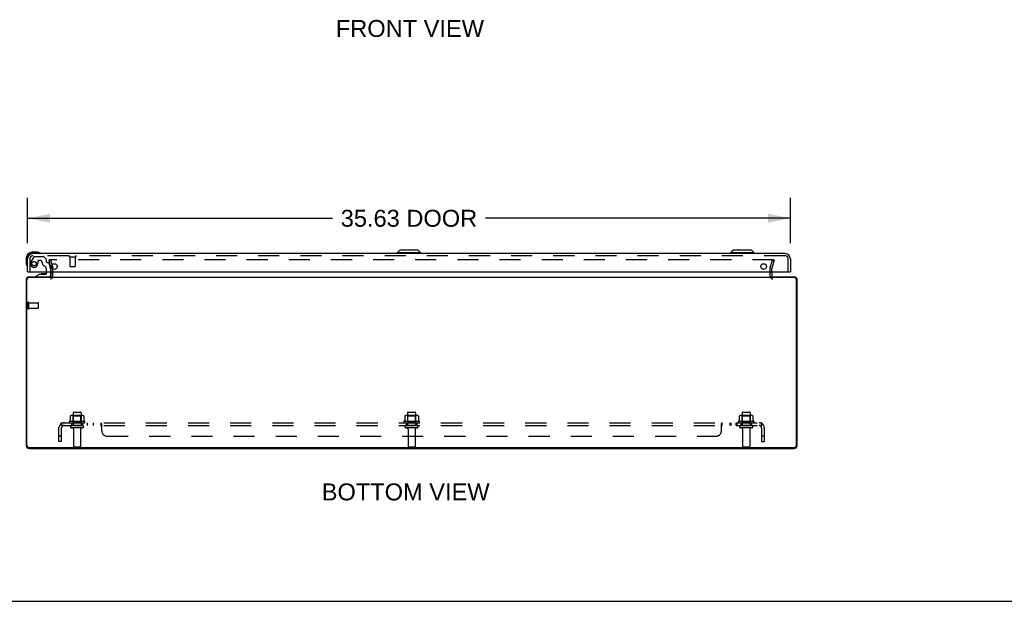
# Model space of a CAD drawing. Header units: inches. Extents: x 0 to 179, y 0 to 116.
# Tile 2 of 6: x 43 to 89, y 0 to 27. Entities that reach past the tile are written whole.
import ezdxf

# ---------------------------------------------------------------- set-up
doc = ezdxf.new("R2010")
doc.units = ezdxf.units.IN
doc.header["$LTSCALE"] = 9.842105
doc.header["$MEASUREMENT"] = 0
doc.linetypes.add('HIDDEN', pattern=[0.2, 0.1, -0.1])
doc.layers.get('0').update_dxf_attribs({"linetype": 'CONTINUOUS'})
for name, color, linetype in [('DEFAULT_2', 8, 'HIDDEN'), ('DIMENSIONS', 7, 'CONTINUOUS'), ('DOOR_ASSEMBLY', 7, 'CONTINUOUS'), ('SUBPANEL', 7, 'CONTINUOUS')]:
    doc.layers.add(name, color=color, linetype=linetype)
doc.styles.get("Standard").update_dxf_attribs({"font": 'arial.ttf'})
doc.dimstyles.new('DIMSTYLE_1', dxfattribs={"dimtxt": 0.789474, "dimasz": 1.052632, "dimexe": 0.09, "dimexo": 0.07, "dimgap": 0.0375, "dimtad": 0, "dimtih": 1, "dimtoh": 1, "dimzin": 4, "dimdsep": 46, "dimtxsty": 'Standard', "dimblk": '_FILLED', "dimblk1": '_FILLED', "dimblk2": '_FILLED', "dimcen": 0.09, "dimadec": 3, "dimazin": 1, "dimtfac": 1, "dimtdec": 3, "dimtofl": 0, "dimtmove": 0, "dimatfit": 3, "dimldrblk": '_FILLED', "dimfxl": 0, "dimtolj": 1, "dimtzin": 4, "dimarcsym": 0})

# ---------------------------------------------------------------- blocks, each defined once
blk = doc.blocks.new('_FILLED')
at = {"color": 0, "linetype": 'ByBlock'}
blk.add_solid([(0, 0), (-1, 0.2), (-1, -0.2)], dxfattribs=at)
blk = doc.blocks.new('*D5')
at = {"layer": 'DIMENSIONS', "color": 2, "linetype": 'Continuous'}
for p, q in [((43.859, 16.716), (43.859, 18.822)), ((79.484, 16.716), (79.484, 18.822)), ((43.859, 17.874), (58.092, 17.874)), ((79.484, 17.874), (65.25, 17.874))]:
    blk.add_line(p, q, dxfattribs=at)
at = {"layer": 'DIMENSIONS', "color": 2, "linetype": 'Continuous', "xscale": 1.0526315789, "yscale": 1.0526315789, "zscale": 1.0526315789, "rotation": 180}
blk.add_blockref('_FILLED', (43.859, 17.874), dxfattribs=at)
at = {"layer": 'DIMENSIONS', "color": 2, "linetype": 'Continuous', "xscale": 1.0526315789, "yscale": 1.0526315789, "zscale": 1.0526315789}
blk.add_blockref('_FILLED', (79.484, 17.874), dxfattribs=at)
at = {"layer": 'DIMENSIONS', "color": 2, "linetype": 'Continuous', "insert": (61.671, 18.269), "char_height": 0.7895, "width": 6.36862, "attachment_point": 2, "line_spacing_factor": 0.9}
blk.add_mtext('35.63 DOOR', dxfattribs=at)

msp = doc.modelspace()

# ---------------------------------------------------------------- linework, layer by layer
at = {"color": 3, "linetype": 'Continuous'}
for p, q in [((44.968, 15.17), (44.968, 15.371)), ((78.618, 15.371), (78.618, 15.17)), ((43.793, 15.011), (43.793, 7.264)), ((43.826, 7.261), (43.826, 15.025)), ((44.968, 15.105), (43.906, 15.105)), ((44.955, 15.128), (43.91, 15.128)), ((44.968, 15.128), (78.618, 15.128)), ((79.68, 15.105), (78.618, 15.105)), ((79.676, 15.128), (78.631, 15.128)), ((79.76, 15.025), (79.76, 7.261)), ((79.793, 7.264), (79.793, 15.011)), ((43.906, 7.181), (79.68, 7.181)), ((43.929, 7.128), (79.657, 7.128))]:
    msp.add_line(p, q, dxfattribs=at)
at = {"color": 7, "linetype": 'Continuous'}
msp.add_line((0, 0), (178.947, 0), dxfattribs=at)
at = {"color": 3, "linetype": 'Continuous'}
for centre, radius, start, end in [((43.91, 15.011), 0.117, 90, 180), ((43.906, 15.025), 0.08, 90, 180), ((44.926, 15.17), 0.042, 270, 360), ((78.66, 15.17), 0.042, 180, 270), ((79.676, 15.011), 0.117, 0, 90), ((79.68, 15.025), 0.08, 0, 90), ((43.929, 7.264), 0.136, 180, 270), ((43.906, 7.261), 0.08, 180, 270), ((79.657, 7.264), 0.136, 270, 360), ((79.68, 7.261), 0.08, 270, 360)]:
    msp.add_arc(centre, radius, start, end, dxfattribs=at)
at = {"layer": 'DEFAULT_2', "color": 8, "linetype": 'HIDDEN'}
for p, q in [((44.936, 15.941), (44.864, 15.922)), ((44.967, 15.535), (44.864, 15.922)), ((78.695, 15.941), (44.891, 15.941)), ((44.936, 15.941), (45.04, 15.555)), ((78.546, 15.555), (78.65, 15.941)), ((78.722, 15.922), (78.619, 15.535)), ((78.65, 15.941), (78.722, 15.922)), ((44.968, 15.371), (44.968, 15.529)), ((45.043, 15.17), (45.043, 15.529)), ((78.543, 15.17), (78.543, 15.529)), ((78.618, 15.371), (78.618, 15.529)), ((43.868, 13.661), (43.868, 13.945)), ((43.911, 13.661), (43.911, 13.945)), ((43.911, 13.927), (44.358, 13.927)), ((44.368, 13.689), (44.368, 13.917)), ((43.911, 13.679), (44.358, 13.679)), ((45.981, 8.798), (45.981, 8.203)), ((46.011, 8.828), (46.326, 8.828)), ((46.356, 8.798), (46.356, 8.203)), ((61.606, 8.798), (61.606, 8.203)), ((61.636, 8.828), (61.951, 8.828)), ((61.981, 8.798), (61.981, 8.203)), ((77.231, 8.798), (77.231, 8.203)), ((77.261, 8.828), (77.576, 8.828)), ((77.606, 8.798), (77.606, 8.203)), ((46.524, 8.398), (45.812, 8.398)), ((45.834, 8.328), (46.502, 8.328)), ((45.849, 8.643), (45.849, 8.425)), ((46.424, 8.664), (45.912, 8.664)), ((45.985, 8.644), (45.965, 8.664)), ((45.985, 8.348), (45.965, 8.328)), ((45.985, 8.348), (45.985, 8.644)), ((46.352, 8.644), (45.985, 8.644)), ((46.352, 8.348), (45.985, 8.348)), ((46.352, 8.644), (46.372, 8.664)), ((46.352, 8.348), (46.352, 8.644)), ((46.352, 8.348), (46.372, 8.328)), ((46.487, 8.643), (46.487, 8.425)), ((62.149, 8.398), (61.437, 8.398)), ((61.459, 8.328), (62.127, 8.328)), ((61.474, 8.643), (61.474, 8.425)), ((62.049, 8.664), (61.537, 8.664)), ((61.61, 8.644), (61.59, 8.664)), ((61.61, 8.348), (61.59, 8.328)), ((61.977, 8.644), (61.61, 8.644)), ((61.61, 8.348), (61.61, 8.644)), ((61.977, 8.348), (61.61, 8.348)), ((61.977, 8.644), (61.997, 8.664)), ((61.977, 8.348), (61.977, 8.644)), ((61.977, 8.348), (61.997, 8.328)), ((62.112, 8.643), (62.112, 8.425)), ((77.774, 8.398), (77.062, 8.398)), ((77.084, 8.328), (77.752, 8.328)), ((77.099, 8.643), (77.099, 8.425)), ((77.674, 8.664), (77.162, 8.664)), ((77.235, 8.644), (77.215, 8.664)), ((77.235, 8.348), (77.215, 8.328)), ((77.602, 8.644), (77.235, 8.644)), ((77.235, 8.348), (77.235, 8.644)), ((77.602, 8.348), (77.235, 8.348)), ((77.602, 8.644), (77.622, 8.664)), ((77.602, 8.348), (77.602, 8.644)), ((77.602, 8.348), (77.622, 8.328)), ((77.737, 8.643), (77.737, 8.425)), ((46.426, 8.203), (45.911, 8.203)), ((46.426, 8.093), (45.911, 8.093)), ((46.003, 8.031), (46.003, 7.233)), ((46.333, 8.031), (46.333, 7.233)), ((62.051, 8.203), (61.536, 8.203)), ((62.051, 8.093), (61.536, 8.093)), ((61.628, 8.031), (61.628, 7.233)), ((61.958, 8.031), (61.958, 7.233)), ((77.676, 8.203), (77.161, 8.203)), ((77.676, 8.093), (77.161, 8.093)), ((77.253, 8.031), (77.253, 7.233)), ((77.583, 8.031), (77.583, 7.233)), ((46.033, 7.203), (46.303, 7.203)), ((61.658, 7.203), (61.928, 7.203)), ((77.283, 7.203), (77.553, 7.203))]:
    msp.add_line(p, q, dxfattribs=at)
for points in [[(44.891, 15.941), (44.889, 15.941), (44.887, 15.941), (44.885, 15.94), (44.884, 15.94), (44.882, 15.939), (44.88, 15.938), (44.879, 15.937), (44.877, 15.936), (44.876, 15.935), (44.875, 15.934), (44.874, 15.932), (44.873, 15.931), (44.872, 15.929), (44.872, 15.927), (44.871, 15.926), (44.871, 15.924), (44.871, 15.922), (44.871, 15.922)], [(44.871, 15.922), (44.871, 15.92), (44.871, 15.919), (44.871, 15.917)], [(78.714, 15.929), (78.713, 15.931), (78.712, 15.932), (78.711, 15.934), (78.71, 15.935), (78.709, 15.936), (78.707, 15.937), (78.706, 15.938), (78.704, 15.939), (78.702, 15.94), (78.701, 15.94), (78.699, 15.941), (78.697, 15.941), (78.695, 15.941)], [(78.714, 15.929), (78.714, 15.927), (78.715, 15.926), (78.715, 15.924), (78.715, 15.922), (78.715, 15.922)], [(78.715, 15.922), (78.715, 15.92), (78.715, 15.919), (78.715, 15.917)], [(45.849, 8.425), (45.849, 8.424), (45.849, 8.422), (45.849, 8.421), (45.848, 8.421), (45.848, 8.42), (45.848, 8.419), (45.847, 8.419), (45.847, 8.418), (45.846, 8.418), (45.846, 8.418), (45.846, 8.417), (45.846, 8.417), (45.845, 8.417), (45.845, 8.417), (45.845, 8.416), (45.844, 8.416), (45.844, 8.416), (45.844, 8.416)], [(45.855, 8.652), (45.854, 8.651), (45.852, 8.65), (45.851, 8.649), (45.85, 8.648), (45.85, 8.646), (45.849, 8.644), (45.849, 8.643)], [(46.481, 8.652), (46.482, 8.651), (46.484, 8.65), (46.485, 8.649), (46.486, 8.648), (46.486, 8.646), (46.487, 8.644), (46.487, 8.643)], [(46.492, 8.416), (46.492, 8.416), (46.492, 8.416), (46.491, 8.416), (46.491, 8.417), (46.491, 8.417), (46.491, 8.417), (46.49, 8.417), (46.49, 8.418), (46.49, 8.418), (46.489, 8.418), (46.489, 8.419), (46.489, 8.419), (46.488, 8.42), (46.488, 8.421), (46.488, 8.421), (46.487, 8.422), (46.487, 8.424), (46.487, 8.425)], [(61.474, 8.425), (61.474, 8.424), (61.474, 8.422), (61.474, 8.421), (61.473, 8.421), (61.473, 8.42), (61.473, 8.419), (61.472, 8.419), (61.472, 8.418), (61.471, 8.418), (61.471, 8.418), (61.471, 8.417), (61.471, 8.417), (61.47, 8.417), (61.47, 8.417), (61.47, 8.416), (61.469, 8.416), (61.469, 8.416), (61.469, 8.416)], [(61.48, 8.652), (61.479, 8.651), (61.477, 8.65), (61.476, 8.649), (61.475, 8.648), (61.475, 8.646), (61.474, 8.644), (61.474, 8.643)], [(62.106, 8.652), (62.107, 8.651), (62.109, 8.65), (62.11, 8.649), (62.111, 8.648), (62.111, 8.646), (62.112, 8.644), (62.112, 8.643)], [(62.117, 8.416), (62.117, 8.416), (62.117, 8.416), (62.116, 8.416), (62.116, 8.417), (62.116, 8.417), (62.116, 8.417), (62.115, 8.417), (62.115, 8.418), (62.115, 8.418), (62.114, 8.418), (62.114, 8.419), (62.114, 8.419), (62.113, 8.42), (62.113, 8.421), (62.113, 8.421), (62.112, 8.422), (62.112, 8.424), (62.112, 8.425)], [(77.099, 8.425), (77.099, 8.424), (77.099, 8.422), (77.099, 8.421), (77.098, 8.421), (77.098, 8.42), (77.098, 8.419), (77.097, 8.419), (77.097, 8.418), (77.096, 8.418), (77.096, 8.418), (77.096, 8.417), (77.096, 8.417), (77.095, 8.417), (77.095, 8.417), (77.095, 8.416), (77.094, 8.416), (77.094, 8.416), (77.094, 8.416)], [(77.105, 8.652), (77.104, 8.651), (77.102, 8.65), (77.101, 8.649), (77.1, 8.648), (77.1, 8.646), (77.099, 8.644), (77.099, 8.643)], [(77.731, 8.652), (77.732, 8.651), (77.734, 8.65), (77.735, 8.649), (77.736, 8.648), (77.736, 8.646), (77.737, 8.644), (77.737, 8.643)], [(77.742, 8.416), (77.742, 8.416), (77.742, 8.416), (77.741, 8.416), (77.741, 8.417), (77.741, 8.417), (77.741, 8.417), (77.74, 8.417), (77.74, 8.418), (77.74, 8.418), (77.739, 8.418), (77.739, 8.419), (77.739, 8.419), (77.738, 8.42), (77.738, 8.421), (77.738, 8.421), (77.737, 8.422), (77.737, 8.424), (77.737, 8.425)]]:
    msp.add_lwpolyline(points, dxfattribs=at)
for centre, radius, start, end in [((44.943, 15.529), 0.025, 0, 15), ((44.943, 15.529), 0.1, 0, 15), ((78.643, 15.529), 0.1, 165, 180), ((78.643, 15.529), 0.025, 165, 180), ((44.926, 15.17), 0.117, 270, 360), ((78.66, 15.17), 0.117, 180, 270), ((43.89, 13.945), 0.0215, 360, 180), ((44.358, 13.917), 0.01, 360, 90), ((43.89, 13.661), 0.0215, 180, 0), ((44.358, 13.689), 0.01, 270, 0), ((46.011, 8.798), 0.03, 90, 180), ((46.326, 8.798), 0.03, 0, 90), ((61.636, 8.798), 0.03, 90, 180), ((61.951, 8.798), 0.03, 0, 90), ((77.261, 8.798), 0.03, 90, 180), ((77.576, 8.798), 0.03, 0, 90), ((45.834, 8.367), 0.0384, 124.4497, 270), ((46.168, 7.798), 0.698, 117.6814, 120.6631), ((45.912, 8.523), 0.141, 90, 113.95), ((46.424, 8.523), 0.141, 66.05, 90), ((46.168, 7.798), 0.698, 59.3369, 62.3186), ((46.502, 8.367), 0.0384, 270, 55.5503), ((61.459, 8.367), 0.0384, 124.4497, 270), ((61.793, 7.798), 0.698, 117.6814, 120.6631), ((61.537, 8.523), 0.141, 90, 113.95), ((62.049, 8.523), 0.141, 66.05, 90), ((61.793, 7.798), 0.698, 59.3369, 62.3186), ((62.127, 8.367), 0.0384, 270, 55.5503), ((77.084, 8.367), 0.0384, 124.4497, 270), ((77.418, 7.798), 0.698, 117.6814, 120.6631), ((77.162, 8.523), 0.141, 90, 113.95), ((77.674, 8.523), 0.141, 66.05, 90), ((77.418, 7.798), 0.698, 59.3369, 62.3186), ((77.752, 8.367), 0.0384, 270, 55.5503), ((45.911, 8.148), 0.055, 90, 270), ((45.941, 8.031), 0.0625, 0, 90), ((46.396, 8.031), 0.0625, 90, 180), ((46.426, 8.148), 0.055, 270, 90), ((61.536, 8.148), 0.055, 90, 270), ((61.566, 8.031), 0.0625, 0, 90), ((62.021, 8.031), 0.0625, 90, 180), ((62.051, 8.148), 0.055, 270, 90), ((77.161, 8.148), 0.055, 90, 270), ((77.191, 8.031), 0.0625, 0, 90), ((77.646, 8.031), 0.0625, 90, 180), ((77.676, 8.148), 0.055, 270, 90), ((46.033, 7.233), 0.03, 180, 270), ((46.303, 7.233), 0.03, 270, 360), ((61.658, 7.233), 0.03, 180, 270), ((61.928, 7.233), 0.03, 270, 360), ((77.283, 7.233), 0.03, 180, 270), ((77.553, 7.233), 0.03, 270, 360)]:
    msp.add_arc(centre, radius, start, end, dxfattribs=at)
at = {"layer": 'DOOR_ASSEMBLY', "color": 7, "linetype": 'Continuous'}
for p, q in [((44.318, 16.285), (44.062, 16.285)), ((44.105, 16.225), (44.062, 16.225)), ((44.356, 16.282), (44.318, 16.285)), ((44.453, 16.239), (44.453, 16.239)), ((61.238, 16.383), (61.12, 16.265)), ((61.12, 16.265), (61.12, 16.225)), ((62.222, 16.265), (61.12, 16.265)), ((62.104, 16.383), (61.238, 16.383)), ((62.104, 16.383), (62.222, 16.265)), ((62.222, 16.265), (62.222, 16.225)), ((76.8, 16.383), (76.682, 16.265)), ((77.785, 16.265), (76.682, 16.265)), ((76.682, 16.265), (76.682, 16.225)), ((77.667, 16.383), (76.8, 16.383)), ((77.667, 16.383), (77.785, 16.265)), ((77.785, 16.265), (77.785, 16.225)), ((43.799, 16.022), (43.799, 15.766)), ((43.799, 15.766), (43.801, 15.728)), ((43.844, 15.637), (43.844, 15.633)), ((43.859, 16.022), (43.859, 15.979)), ((43.844, 15.633), (43.845, 15.632)), ((43.874, 15.371), (43.859, 15.371)), ((44.438, 15.266), (44.262, 15.167)), ((44.438, 15.266), (44.715, 15.266)), ((44.596, 15.283), (44.526, 15.283)), ((44.666, 15.283), (44.596, 15.283)), ((44.746, 15.297), (44.746, 15.371)), ((44.931, 15.371), (44.931, 15.207)), ((79.469, 15.371), (79.484, 15.371)), ((44.262, 15.128), (44.262, 15.167))]:
    msp.add_line(p, q, dxfattribs=at)
at = {"layer": 'DOOR_ASSEMBLY', "color": 3, "linetype": 'Continuous'}
for p, q in [((79.237, 16.225), (44.105, 16.225)), ((43.859, 15.371), (43.859, 15.979)), ((79.484, 15.979), (79.484, 15.371)), ((43.874, 15.371), (79.469, 15.371))]:
    msp.add_line(p, q, dxfattribs=at)
at = {"layer": 'DOOR_ASSEMBLY', "color": 8, "linetype": 'HIDDEN'}
for p, q in [((79.237, 16.121), (44.105, 16.121)), ((43.963, 15.979), (43.963, 15.371)), ((44.148, 16.077), (44.014, 15.844)), ((44.174, 16.092), (44.586, 16.092)), ((44.335, 15.891), (44.335, 15.758)), ((44.445, 15.907), (44.351, 15.907)), ((44.723, 15.968), (44.608, 16.084)), ((44.729, 15.954), (44.729, 15.876)), ((44.788, 15.817), (44.832, 15.817)), ((44.931, 15.538), (44.862, 15.794)), ((45.821, 16.078), (46.105, 16.078)), ((45.839, 16.078), (45.839, 15.631)), ((46.087, 16.078), (46.087, 15.631)), ((79.38, 15.371), (79.38, 15.979)), ((44.746, 15.371), (44.746, 15.481)), ((44.931, 15.538), (44.931, 15.371)), ((45.849, 15.621), (46.077, 15.621)), ((44.852, 15.128), (44.262, 15.128))]:
    msp.add_line(p, q, dxfattribs=at)
at = {"layer": 'DOOR_ASSEMBLY', "color": 7, "linetype": 'Continuous'}
for points in [[(44.453, 16.239), (44.452, 16.239), (44.45, 16.239), (44.447, 16.24)], [(43.845, 15.632), (43.845, 15.631), (43.845, 15.63)]]:
    msp.add_lwpolyline(points, dxfattribs=at)
at = {"layer": 'DOOR_ASSEMBLY', "color": 8, "linetype": 'HIDDEN'}
msp.add_circle((44.163, 15.758), 0.103, dxfattribs=at)
at = {"layer": 'DOOR_ASSEMBLY', "color": 3, "linetype": 'Continuous'}
for centre in [(45.109, 15.621), (78.234, 15.621)]:
    msp.add_circle(centre, 0.133, dxfattribs=at)
at = {"layer": 'DOOR_ASSEMBLY', "color": 7, "linetype": 'Continuous'}
for centre, radius, start, end in [((44.062, 16.022), 0.263, 90, 180), ((44.062, 16.022), 0.203, 90, 180), ((44.318, 16.035), 0.25, 59.1101, 90), ((44.439, 16.24), 0.015, 270, 353.6204), ((44.439, 16.237), 0.015, 6.3796, 59.1101), ((44.049, 15.766), 0.25, 180, 210.8899), ((43.847, 15.645), 0.015, 210.8899, 263.6204), ((43.844, 15.645), 0.015, 276.3796, 360), ((44.526, 15.193), 0.09, 90, 125.1877), ((44.666, 15.193), 0.09, 55.0768, 90), ((44.715, 15.297), 0.031, 270, 360), ((44.852, 15.207), 0.079, 270, 360)]:
    msp.add_arc(centre, radius, start, end, dxfattribs=at)
at = {"layer": 'DOOR_ASSEMBLY', "color": 3, "linetype": 'Continuous'}
for centre, start, end in [((44.105, 15.979), 90, 180), ((79.237, 15.979), 0, 90)]:
    msp.add_arc(centre, 0.246, start, end, dxfattribs=at)
at = {"layer": 'DOOR_ASSEMBLY', "color": 8, "linetype": 'HIDDEN'}
for centre, radius, start, end in [((44.105, 15.979), 0.142, 90, 180), ((45.821, 16.1), 0.0215, 90, 270), ((46.105, 16.1), 0.0215, 270, 90), ((79.237, 15.979), 0.142, 0, 90), ((44.163, 15.758), 0.172, 150, 360), ((44.174, 16.062), 0.03, 90, 150), ((44.351, 15.891), 0.016, 90, 180), ((44.445, 15.817), 0.09, 0, 90), ((44.72, 15.817), 0.185, 180, 244.2582), ((44.586, 16.062), 0.03, 45, 90), ((44.558, 15.481), 0.188, 0, 64.2582), ((44.709, 15.954), 0.02, 0, 45), ((44.788, 15.876), 0.059, 180, 270), ((44.832, 15.786), 0.031, 15, 90), ((45.849, 15.631), 0.01, 180, 270), ((46.077, 15.631), 0.01, 270, 360)]:
    msp.add_arc(centre, radius, start, end, dxfattribs=at)
at = {"layer": 'SUBPANEL', "color": 8, "linetype": 'HIDDEN'}
for p, q in [((45.449, 8.203), (45.449, 8.328)), ((45.449, 8.328), (78.137, 8.328)), ((45.918, 8.328), (45.918, 8.203)), ((46.418, 8.328), (46.418, 8.203)), ((46.646, 8.328), (46.646, 8.203)), ((46.927, 8.328), (46.927, 8.203)), ((47.289, 8.203), (47.289, 8.328)), ((47.323, 8.276), (47.321, 8.279)), ((61.543, 8.328), (61.543, 8.203)), ((62.043, 8.328), (62.043, 8.203)), ((76.263, 8.276), (76.265, 8.279)), ((76.296, 8.328), (76.297, 8.328)), ((76.297, 8.203), (76.297, 8.328)), ((76.659, 8.328), (76.659, 8.203)), ((76.698, 8.328), (76.698, 8.203)), ((76.94, 8.328), (76.94, 8.203)), ((76.979, 8.328), (76.979, 8.203)), ((77.168, 8.328), (77.168, 8.203)), ((77.668, 8.328), (77.668, 8.203)), ((78.137, 8.203), (78.137, 8.328)), ((45.324, 7.453), (45.324, 8.091)), ((45.411, 8.274), (45.49, 8.178)), ((45.449, 8.203), (78.137, 8.203)), ((45.449, 7.453), (45.449, 8.091)), ((47.29, 8.203), (47.289, 8.203)), ((47.305, 8.189), (47.302, 8.193)), ((47.313, 8.18), (47.311, 8.181)), ((47.316, 8.178), (47.315, 8.179)), ((47.324, 7.953), (47.324, 8.274)), ((76.262, 8.274), (76.263, 8.276)), ((76.262, 7.953), (76.262, 8.274)), ((76.272, 8.179), (76.273, 8.18)), ((76.28, 8.187), (76.282, 8.189)), ((76.282, 8.189), (76.284, 8.193)), ((78.175, 8.274), (78.096, 8.178)), ((78.116, 8.203), (78.117, 8.204)), ((78.131, 8.238), (78.13, 8.236)), ((78.13, 8.236), (78.13, 8.235)), ((78.132, 8.241), (78.131, 8.239)), ((78.131, 8.239), (78.131, 8.238)), ((78.133, 8.244), (78.132, 8.242)), ((78.132, 8.242), (78.132, 8.241)), ((78.134, 8.247), (78.133, 8.245)), ((78.133, 8.245), (78.133, 8.244)), ((78.134, 8.25), (78.134, 8.248)), ((78.134, 8.248), (78.134, 8.247)), ((78.137, 8.091), (78.137, 7.453)), ((78.262, 8.091), (78.262, 7.453)), ((45.449, 7.703), (45.324, 7.703)), ((45.449, 7.453), (45.324, 7.453)), ((47.574, 7.703), (76.012, 7.703)), ((78.262, 7.703), (78.137, 7.703)), ((78.137, 7.453), (78.262, 7.453))]:
    msp.add_line(p, q, dxfattribs=at)
for points in [[(45.411, 8.274), (45.413, 8.276), (45.415, 8.279), (45.417, 8.281), (45.419, 8.284), (45.421, 8.288), (45.423, 8.291), (45.424, 8.295), (45.426, 8.299)], [(45.426, 8.299), (45.429, 8.306), (45.431, 8.309), (45.432, 8.312), (45.434, 8.315), (45.435, 8.318), (45.437, 8.321), (45.439, 8.323), (45.441, 8.325), (45.443, 8.326), (45.444, 8.327), (45.446, 8.328), (45.448, 8.328), (45.449, 8.328)], [(47.303, 8.318), (47.301, 8.321), (47.299, 8.323), (47.297, 8.325), (47.295, 8.326), (47.293, 8.327), (47.292, 8.328), (47.29, 8.328), (47.289, 8.328)], [(47.293, 8.327), (47.292, 8.328), (47.29, 8.328), (47.289, 8.328)], [(47.307, 8.309), (47.306, 8.312), (47.304, 8.315), (47.303, 8.318), (47.301, 8.321), (47.299, 8.323), (47.297, 8.325)], [(47.31, 8.302), (47.309, 8.306), (47.307, 8.309)], [(47.32, 8.281), (47.318, 8.284), (47.316, 8.288), (47.315, 8.291), (47.313, 8.295), (47.31, 8.302)], [(47.324, 8.274), (47.323, 8.276), (47.321, 8.279), (47.32, 8.281)], [(76.265, 8.279), (76.267, 8.281), (76.268, 8.284), (76.27, 8.288), (76.271, 8.291), (76.273, 8.295)], [(76.273, 8.295), (76.276, 8.302), (76.277, 8.306), (76.279, 8.309)], [(76.279, 8.309), (76.28, 8.312), (76.282, 8.315), (76.284, 8.318), (76.285, 8.321), (76.287, 8.323)], [(76.284, 8.318), (76.285, 8.321), (76.287, 8.323), (76.289, 8.325), (76.291, 8.326), (76.293, 8.327), (76.294, 8.328), (76.296, 8.328), (76.297, 8.328)], [(76.289, 8.325), (76.291, 8.326), (76.293, 8.327), (76.294, 8.328)], [(78.157, 8.306), (78.155, 8.309), (78.154, 8.312), (78.152, 8.315), (78.151, 8.318), (78.149, 8.321), (78.147, 8.323), (78.145, 8.325), (78.143, 8.326), (78.142, 8.327), (78.14, 8.328), (78.138, 8.328), (78.137, 8.328)], [(78.175, 8.274), (78.173, 8.276), (78.171, 8.279), (78.169, 8.281), (78.167, 8.284), (78.165, 8.288), (78.163, 8.291), (78.162, 8.295), (78.16, 8.299), (78.157, 8.306)], [(45.449, 8.263), (45.449, 8.263), (45.449, 8.263)], [(45.449, 8.263), (45.449, 8.263), (45.449, 8.263), (45.449, 8.262), (45.449, 8.262), (45.449, 8.261), (45.449, 8.261), (45.449, 8.26), (45.449, 8.26)], [(45.472, 8.199), (45.472, 8.199), (45.472, 8.199), (45.472, 8.2), (45.472, 8.2), (45.472, 8.2), (45.471, 8.201), (45.471, 8.201), (45.471, 8.202), (45.47, 8.202), (45.47, 8.203), (45.47, 8.203), (45.47, 8.204), (45.469, 8.205), (45.469, 8.205), (45.469, 8.206), (45.468, 8.206), (45.468, 8.207), (45.468, 8.208), (45.467, 8.208), (45.467, 8.209), (45.467, 8.21), (45.466, 8.21), (45.466, 8.211), (45.465, 8.212), (45.465, 8.212), (45.465, 8.213), (45.464, 8.214), (45.464, 8.215), (45.464, 8.215), (45.463, 8.216), (45.463, 8.217), (45.463, 8.218), (45.462, 8.219), (45.462, 8.219), (45.462, 8.22), (45.461, 8.221), (45.461, 8.222), (45.461, 8.223), (45.46, 8.224), (45.46, 8.224), (45.46, 8.225), (45.459, 8.226), (45.459, 8.227), (45.458, 8.228), (45.458, 8.229), (45.458, 8.23), (45.457, 8.231), (45.457, 8.232), (45.457, 8.233), (45.456, 8.234), (45.456, 8.235), (45.456, 8.236), (45.455, 8.237), (45.455, 8.238), (45.455, 8.239), (45.454, 8.241), (45.454, 8.242), (45.454, 8.243), (45.453, 8.244), (45.453, 8.245), (45.453, 8.246), (45.453, 8.247), (45.452, 8.248), (45.452, 8.249), (45.452, 8.25), (45.452, 8.251), (45.451, 8.252), (45.451, 8.252), (45.451, 8.253), (45.451, 8.254), (45.45, 8.255), (45.45, 8.256), (45.45, 8.257), (45.45, 8.258), (45.45, 8.259), (45.45, 8.259), (45.45, 8.26), (45.449, 8.261), (45.449, 8.262), (45.449, 8.262), (45.449, 8.262), (45.449, 8.263), (45.449, 8.263)], [(45.477, 8.185), (45.473, 8.189), (45.471, 8.191), (45.469, 8.193), (45.466, 8.195), (45.464, 8.197), (45.462, 8.198), (45.459, 8.2), (45.457, 8.201), (45.455, 8.202), (45.453, 8.203), (45.451, 8.203), (45.449, 8.203)], [(45.469, 8.203), (45.47, 8.203), (45.47, 8.202), (45.47, 8.202), (45.471, 8.201), (45.471, 8.201), (45.471, 8.201), (45.472, 8.2), (45.472, 8.2), (45.472, 8.2), (45.472, 8.199), (45.472, 8.199), (45.472, 8.199)], [(45.49, 8.178), (45.489, 8.177), (45.489, 8.177), (45.488, 8.177), (45.487, 8.178), (45.486, 8.178), (45.485, 8.179), (45.483, 8.18), (45.482, 8.181), (45.48, 8.182), (45.479, 8.184), (45.477, 8.185)], [(47.299, 8.197), (47.298, 8.198), (47.296, 8.2), (47.295, 8.201), (47.293, 8.202), (47.292, 8.203), (47.29, 8.203), (47.289, 8.203)], [(47.295, 8.201), (47.293, 8.202), (47.292, 8.203)], [(47.302, 8.193), (47.301, 8.195), (47.299, 8.197), (47.298, 8.198)], [(47.31, 8.182), (47.309, 8.184), (47.307, 8.185), (47.306, 8.187), (47.305, 8.189)], [(47.324, 8.178), (47.323, 8.177), (47.321, 8.177), (47.319, 8.177), (47.318, 8.178), (47.316, 8.178), (47.315, 8.179), (47.313, 8.18), (47.311, 8.181), (47.31, 8.182), (47.309, 8.184), (47.307, 8.185)], [(47.324, 8.178), (47.323, 8.177), (47.321, 8.177), (47.319, 8.177), (47.318, 8.178)], [(76.262, 8.178), (76.264, 8.177), (76.265, 8.177), (76.267, 8.177), (76.268, 8.178), (76.27, 8.178), (76.272, 8.179), (76.273, 8.18), (76.275, 8.181), (76.276, 8.182), (76.278, 8.184), (76.279, 8.185)], [(76.262, 8.178), (76.264, 8.177), (76.265, 8.177), (76.267, 8.177), (76.268, 8.178), (76.27, 8.178)], [(76.275, 8.181), (76.276, 8.182), (76.278, 8.184), (76.279, 8.185), (76.28, 8.187)], [(76.284, 8.193), (76.286, 8.195), (76.287, 8.197), (76.288, 8.198), (76.29, 8.2), (76.291, 8.201), (76.293, 8.202), (76.294, 8.203), (76.296, 8.203), (76.297, 8.203)], [(76.287, 8.197), (76.288, 8.198), (76.29, 8.2), (76.291, 8.201), (76.293, 8.202), (76.294, 8.203), (76.296, 8.203), (76.297, 8.203)], [(78.096, 8.178), (78.097, 8.177), (78.097, 8.177), (78.098, 8.177), (78.099, 8.178), (78.1, 8.178), (78.101, 8.179), (78.103, 8.18), (78.104, 8.181), (78.106, 8.182), (78.108, 8.184), (78.109, 8.185), (78.113, 8.189)], [(78.113, 8.189), (78.115, 8.191), (78.117, 8.193), (78.12, 8.195), (78.122, 8.197), (78.124, 8.198), (78.127, 8.2), (78.129, 8.201), (78.131, 8.202), (78.133, 8.203), (78.135, 8.203), (78.137, 8.203)], [(78.13, 8.235), (78.129, 8.233), (78.129, 8.232), (78.129, 8.231), (78.128, 8.23), (78.128, 8.229), (78.128, 8.228), (78.127, 8.228), (78.127, 8.227), (78.127, 8.226), (78.126, 8.225), (78.126, 8.224), (78.126, 8.223), (78.125, 8.222), (78.125, 8.221), (78.124, 8.22), (78.124, 8.219), (78.124, 8.218), (78.123, 8.217), (78.123, 8.216), (78.122, 8.216), (78.122, 8.215), (78.122, 8.214), (78.121, 8.213), (78.121, 8.212), (78.121, 8.212), (78.12, 8.211), (78.12, 8.21), (78.119, 8.209), (78.119, 8.209), (78.119, 8.208), (78.118, 8.207), (78.118, 8.206), (78.118, 8.206), (78.117, 8.205), (78.117, 8.204), (78.117, 8.204), (78.116, 8.203), (78.116, 8.203), (78.115, 8.202), (78.115, 8.202), (78.115, 8.201), (78.115, 8.201), (78.114, 8.2), (78.114, 8.2), (78.114, 8.199), (78.114, 8.199)], [(78.114, 8.199), (78.114, 8.199), (78.114, 8.199), (78.114, 8.199), (78.114, 8.2), (78.114, 8.2), (78.114, 8.2), (78.115, 8.2), (78.115, 8.201), (78.115, 8.201), (78.115, 8.201), (78.116, 8.202), (78.116, 8.202), (78.116, 8.203)], [(78.137, 8.263), (78.137, 8.263), (78.137, 8.263), (78.137, 8.263), (78.137, 8.263), (78.137, 8.263), (78.137, 8.262), (78.137, 8.262), (78.137, 8.261), (78.137, 8.261), (78.137, 8.26), (78.136, 8.26), (78.136, 8.259), (78.136, 8.259), (78.136, 8.258), (78.136, 8.257), (78.136, 8.257), (78.136, 8.256), (78.136, 8.256), (78.136, 8.255), (78.135, 8.254), (78.135, 8.254), (78.135, 8.253), (78.135, 8.252), (78.135, 8.252), (78.135, 8.251), (78.134, 8.25), (78.134, 8.25)], [(78.137, 8.26), (78.137, 8.261), (78.137, 8.261), (78.137, 8.262), (78.137, 8.262), (78.137, 8.262), (78.137, 8.263), (78.137, 8.263), (78.137, 8.263)]]:
    msp.add_lwpolyline(points, dxfattribs=at)
for centre, radius, start, end in [((45.561, 8.091), 0.237, 90, 180), ((78.025, 8.091), 0.237, 0, 90), ((45.561, 8.091), 0.112, 90, 180), ((47.574, 7.953), 0.25, 180, 270), ((76.012, 7.953), 0.25, 270, 360), ((78.025, 8.091), 0.112, 0, 90)]:
    msp.add_arc(centre, radius, start, end, dxfattribs=at)

# ---------------------------------------------------------------- texts
at = {"layer": 'DIMENSIONS', "color": 2, "linetype": 'Continuous', "attachment_point": 2, "line_spacing_factor": 0.9}
for s, insert, char_height, width in [('FRONT VIEW', (61.715, 27.127), 0.7895, 6.90863), ('BOTTOM VIEW', (61.516, 5.5), 0.78947, 7.8243)]:
    msp.add_mtext(s, dxfattribs=dict(at, insert=insert, char_height=char_height, width=width))

# ---------------------------------------------------------------- dimensions: what is measured, and where the dimension line sits
at = {"layer": 'DIMENSIONS', "color": 2, "linetype": 'Continuous'}
dim = msp.add_linear_dim(base=(79.48354288, 17.874253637), p1=(43.858542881, 16.645688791), p2=(79.48354288, 16.645688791), text='<> DOOR', dimstyle='DIMSTYLE_1', dxfattribs=at)
dim.commit()
dim.dimension.update_dxf_attribs({"geometry": '*D5', "text_midpoint": (61.671042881, 17.874253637), "dimtype": 160})

doc.saveas('drawing.dxf')
